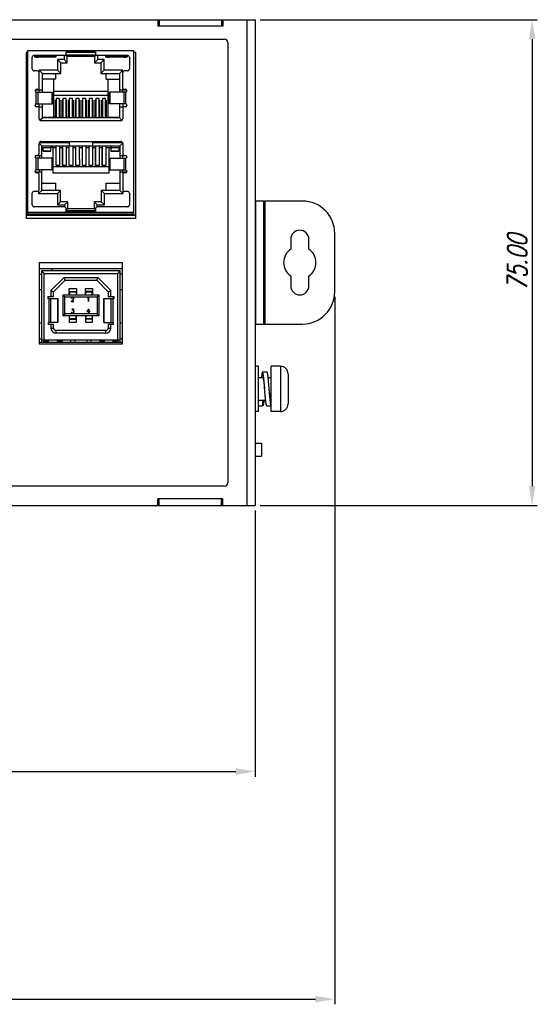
# Model space of a CAD drawing. Extents: x 879 to 1770, y -20 to 610.
# Tile 12 of 26: x 1292 to 1372, y 134 to 286. Entities that reach past the tile are written whole.
import ezdxf

# ---------------------------------------------------------------- set-up
doc = ezdxf.new("R2010")
doc.units = 0
doc.header["$LTSCALE"] = 2
doc.header["$MEASUREMENT"] = 0
doc.header["$PDMODE"] = 3
doc.layers.get('Defpoints').update_dxf_attribs({"linetype": 'CONTINUOUS'})
for name, color, linetype in [('307234656B_GDXF_CONTIN1157', 7, 'CONTINUOUS'), ('307246537C-2DXF_CONTIN1148', 7, 'CONTINUOUS'), ('3347099401_HDXF_CONTIN1159', 7, 'CONTINUOUS'), ('3991137700_CDXF_CONTIN1141', 7, 'CONTINUOUS'), ('3991137800_BDXF_CONTIN1143', 7, 'CONTINUOUS'), ('3991138000_PDXF_CONTIN1142', 7, 'CONTINUOUS'), ('FORM', 7, 'CONTINUOUS'), ('PCB-GIGA_DXF_CONTINUOU1156', 7, 'CONTINUOUS'), ('PCB-M-16P_DXF_CONTINUO1163', 7, 'CONTINUOUS'), ('POWER-PIN-08DXF_CONTIN1151', 7, 'CONTINUOUS'), ('SCREW_M4_DXF_CONTINUOU1155', 7, 'CONTINUOUS'), ('SNAP_DXF_CONTINUOUS_LINE', 7, 'CONTINUOUS')]:
    doc.layers.add(name, color=color, linetype=linetype)
doc.styles.get("Standard").update_dxf_attribs({"font": 'txt.shx', "width": 0.75, "oblique": 15})
doc.dimstyles.get("Standard").update_dxf_attribs({"dimtxt": 0.18, "dimasz": 0.18, "dimexe": 0.18, "dimexo": 0.0625, "dimgap": 0.09, "dimtad": 0, "dimtih": 1, "dimtoh": 1, "dimdec": 4, "dimzin": 0, "dimdsep": 46, "dimtxsty": 'Standard', "dimcen": 0.09, "dimadec": 0, "dimazin": 0, "dimtfac": 1, "dimtdec": 4, "dimtofl": 0, "dimtmove": 0, "dimatfit": 3, "dimfxl": 0, "dimtolj": 1, "dimtzin": 0, "dimarcsym": 0})

# ---------------------------------------------------------------- blocks, each defined once
blk = doc.blocks.new('*D6')
at = {"layer": 'Defpoints', "color": 0}
for p in [(1328.27, 285.91), (1328.27, 210.91), (1371.04, 210.91)]:
    blk.add_point(p, dxfattribs=at)
at = {"layer": 'FORM', "color": 0, "lineweight": -2}
for p, q in [((1329.07, 285.91), (1371.84, 285.91)), ((1371.04, 282.91), (1371.04, 213.91)), ((1329.07, 210.91), (1371.84, 210.91))]:
    blk.add_line(p, q, dxfattribs=at)
at = {"layer": 'FORM', "color": 0}
for points in [[(1370.54, 282.91), (1371.54, 282.91), (1371.04, 285.91)], [(1370.54, 213.91), (1371.54, 213.91), (1371.04, 210.91)]]:
    blk.add_solid(points, dxfattribs=at)
at = {"layer": 'FORM', "color": 0, "insert": (1368.74, 248.41), "char_height": 3, "attachment_point": 5, "rotation": 90}
blk.add_mtext('\\A1;75.00', dxfattribs=at)
blk = doc.blocks.new('*D7')
at = {"layer": 'Defpoints', "color": 0}
for p in [(1208.77, 222.91), (1328.27, 210.91), (1328.27, 169.83)]:
    blk.add_point(p, dxfattribs=at)
at = {"layer": 'FORM', "color": 0, "lineweight": -2}
for p, q in [((1208.77, 222.11), (1208.77, 169.03)), ((1328.27, 210.11), (1328.27, 169.03)), ((1211.77, 169.83), (1325.27, 169.83))]:
    blk.add_line(p, q, dxfattribs=at)
at = {"layer": 'FORM', "color": 0}
for points in [[(1211.77, 170.33), (1211.77, 169.33), (1208.77, 169.83)], [(1325.27, 170.33), (1325.27, 169.33), (1328.27, 169.83)]]:
    blk.add_solid(points, dxfattribs=at)
at = {"layer": 'FORM', "color": 0, "insert": (1268.52, 172.13), "char_height": 3, "attachment_point": 5}
blk.add_mtext('\\A1;119.50', dxfattribs=at)
blk = doc.blocks.new('*D8')
at = {"layer": 'Defpoints', "color": 0}
for p in [(1340.57, 243.91), (1195.27, 242.11), (1340.57, 134.69)]:
    blk.add_point(p, dxfattribs=at)
at = {"layer": 'FORM', "color": 0, "lineweight": -2}
for p, q in [((1340.57, 243.11), (1340.57, 133.89)), ((1195.27, 241.31), (1195.27, 133.89)), ((1198.27, 134.69), (1337.57, 134.69))]:
    blk.add_line(p, q, dxfattribs=at)
at = {"layer": 'FORM', "color": 0}
for points in [[(1198.27, 135.19), (1198.27, 134.19), (1195.27, 134.69)], [(1337.57, 135.19), (1337.57, 134.19), (1340.57, 134.69)]]:
    blk.add_solid(points, dxfattribs=at)
at = {"layer": 'FORM', "color": 0, "insert": (1267.92, 136.99), "char_height": 3, "attachment_point": 5}
blk.add_mtext('\\A1;145.30', dxfattribs=at)

msp = doc.modelspace()

# ---------------------------------------------------------------- linework, layer by layer
at = {"layer": '307234656B_GDXF_CONTIN1157', "color": 7, "linetype": 'Continuous'}
for p, q in [((1295.003, 246.637), (1295.303, 246.637)), ((1307.443, 247.117), (1295.303, 247.117)), ((1295.303, 247.117), (1295.303, 236.107)), ((1295.703, 246.717), (1307.043, 246.717)), ((1295.703, 236.497), (1295.703, 246.717)), ((1307.043, 246.717), (1307.043, 236.497)), ((1307.443, 236.107), (1307.443, 247.117)), ((1307.743, 246.637), (1307.443, 246.637)), ((1298.767, 246.097), (1296.748, 244.072)), ((1297.148, 243.907), (1298.933, 245.697)), ((1298.767, 246.097), (1303.979, 246.097)), ((1298.933, 245.697), (1298.767, 246.097)), ((1298.933, 245.697), (1303.813, 245.697)), ((1303.813, 245.697), (1303.979, 246.097)), ((1303.813, 245.697), (1305.598, 243.907)), ((1305.998, 244.072), (1303.979, 246.097)), ((1295.003, 244.237), (1295.303, 244.237)), ((1296.748, 244.072), (1297.148, 243.907)), ((1296.748, 244.072), (1296.748, 243.147)), ((1297.148, 243.147), (1297.148, 243.907)), ((1304.173, 243.397), (1298.573, 243.397)), ((1298.573, 243.397), (1298.573, 240.217)), ((1298.573, 243.397), (1298.873, 243.097)), ((1299.573, 244.417), (1300.673, 244.417)), ((1299.573, 243.397), (1299.573, 244.417)), ((1299.623, 243.967), (1300.623, 243.967)), ((1299.623, 243.967), (1299.623, 243.397)), ((1299.623, 243.885), (1300.623, 243.885)), ((1300.623, 243.967), (1300.623, 243.397)), ((1300.673, 244.417), (1300.673, 243.397)), ((1302.073, 244.417), (1303.173, 244.417)), ((1302.073, 243.397), (1302.073, 244.417)), ((1303.123, 243.967), (1302.123, 243.967)), ((1302.123, 243.397), (1302.123, 243.967)), ((1302.123, 243.885), (1303.123, 243.885)), ((1303.123, 243.397), (1303.123, 243.967)), ((1303.173, 244.417), (1303.173, 243.397)), ((1303.873, 243.097), (1304.173, 243.397)), ((1304.173, 240.217), (1304.173, 243.397)), ((1305.598, 243.907), (1305.998, 244.072)), ((1305.598, 243.907), (1305.598, 243.147)), ((1305.998, 243.147), (1305.998, 244.072)), ((1307.443, 244.237), (1307.743, 244.237)), ((1296.257, 243.147), (1297.148, 243.147)), ((1296.257, 243.147), (1296.257, 242.847)), ((1296.257, 242.847), (1297.81, 242.847)), ((1296.373, 242.847), (1296.373, 243.147)), ((1296.41, 242.847), (1296.41, 239.167)), ((1296.75, 239.167), (1296.75, 242.847)), ((1297.804, 242.847), (1297.804, 239.167)), ((1297.81, 239.167), (1297.81, 242.847)), ((1298.873, 243.097), (1303.873, 243.097)), ((1298.873, 240.517), (1298.873, 243.097)), ((1299.881, 242.409), (1300.179, 242.706)), ((1300.298, 242.409), (1299.881, 242.409)), ((1300.189, 242.698), (1299.912, 242.422)), ((1299.912, 242.422), (1300.298, 242.422)), ((1299.919, 242.905), (1299.948, 242.965)), ((1299.919, 242.874), (1299.919, 242.905)), ((1299.932, 242.874), (1299.919, 242.874)), ((1299.96, 242.956), (1299.932, 242.902)), ((1299.932, 242.902), (1299.932, 242.874)), ((1299.948, 242.965), (1299.978, 242.995)), ((1299.987, 242.984), (1299.96, 242.956)), ((1299.978, 242.995), (1300.038, 243.025)), ((1300.042, 243.011), (1299.987, 242.984)), ((1300.038, 243.025), (1300.157, 243.025)), ((1300.153, 243.011), (1300.042, 243.011)), ((1300.208, 242.984), (1300.153, 243.011)), ((1300.157, 243.025), (1300.216, 242.995)), ((1300.179, 242.706), (1300.235, 242.792)), ((1300.247, 242.785), (1300.189, 242.698)), ((1300.235, 242.956), (1300.208, 242.984)), ((1300.216, 242.995), (1300.247, 242.965)), ((1300.263, 242.902), (1300.235, 242.956)), ((1300.235, 242.792), (1300.263, 242.848)), ((1300.247, 242.965), (1300.276, 242.905)), ((1300.276, 242.844), (1300.247, 242.785)), ((1300.263, 242.848), (1300.263, 242.902)), ((1300.276, 242.905), (1300.276, 242.844)), ((1300.298, 242.422), (1300.298, 242.409)), ((1302.409, 242.909), (1302.466, 242.938)), ((1302.416, 242.898), (1302.409, 242.909)), ((1302.474, 242.926), (1302.416, 242.898)), ((1302.466, 242.938), (1302.554, 243.025)), ((1302.55, 243.003), (1302.474, 242.926)), ((1302.55, 242.417), (1302.55, 243.003)), ((1302.563, 242.417), (1302.55, 242.417)), ((1302.554, 243.025), (1302.563, 243.025)), ((1302.563, 243.025), (1302.563, 242.417)), ((1303.873, 243.097), (1303.873, 240.517)), ((1304.936, 242.847), (1306.49, 242.847)), ((1304.936, 239.167), (1304.936, 242.847)), ((1304.942, 239.167), (1304.942, 242.847)), ((1305.598, 243.147), (1306.49, 243.147)), ((1305.997, 242.847), (1305.997, 239.167)), ((1306.336, 239.167), (1306.336, 242.847)), ((1306.373, 243.147), (1306.373, 242.847)), ((1306.49, 242.847), (1306.49, 243.147)), ((1298.573, 240.217), (1298.873, 240.517)), ((1298.573, 240.217), (1304.173, 240.217)), ((1303.873, 240.517), (1298.873, 240.517)), ((1299.573, 240.217), (1299.573, 239.197)), ((1299.623, 239.647), (1299.623, 240.217)), ((1299.891, 240.732), (1299.902, 240.738)), ((1299.919, 240.674), (1299.891, 240.732)), ((1299.902, 240.738), (1299.931, 240.682)), ((1299.951, 240.643), (1299.919, 240.674)), ((1299.931, 240.682), (1299.957, 240.655)), ((1300.039, 240.614), (1299.951, 240.643)), ((1299.954, 241.23), (1300.283, 241.23)), ((1299.954, 241.217), (1299.954, 241.23)), ((1300.256, 241.217), (1299.954, 241.217)), ((1299.957, 240.655), (1300.041, 240.627)), ((1300.127, 240.614), (1300.039, 240.614)), ((1300.041, 240.627), (1300.125, 240.627)), ((1300.084, 240.987), (1300.256, 241.217)), ((1300.182, 240.987), (1300.084, 240.987)), ((1300.283, 241.23), (1300.11, 241)), ((1300.11, 241), (1300.185, 241)), ((1300.125, 240.627), (1300.209, 240.655)), ((1300.215, 240.643), (1300.127, 240.614)), ((1300.237, 240.959), (1300.182, 240.987)), ((1300.185, 241), (1300.245, 240.97)), ((1300.209, 240.655), (1300.264, 240.71)), ((1300.276, 240.703), (1300.215, 240.643)), ((1300.264, 240.933), (1300.237, 240.959)), ((1300.245, 240.97), (1300.276, 240.939)), ((1300.292, 240.849), (1300.264, 240.933)), ((1300.264, 240.71), (1300.292, 240.794)), ((1300.276, 240.939), (1300.305, 240.851)), ((1300.305, 240.792), (1300.276, 240.703)), ((1300.292, 240.794), (1300.292, 240.849)), ((1300.305, 240.851), (1300.305, 240.792)), ((1300.623, 239.647), (1300.623, 240.217)), ((1300.673, 239.197), (1300.673, 240.217)), ((1302.073, 240.217), (1302.073, 239.197)), ((1302.123, 240.217), (1302.123, 239.647)), ((1302.611, 241.23), (1302.314, 240.816)), ((1302.607, 240.816), (1302.314, 240.816)), ((1302.34, 240.829), (1302.607, 241.202)), ((1302.607, 240.829), (1302.34, 240.829)), ((1302.607, 241.202), (1302.607, 240.829)), ((1302.607, 240.622), (1302.607, 240.816)), ((1302.621, 240.622), (1302.607, 240.622)), ((1302.611, 241.23), (1302.621, 241.23)), ((1302.621, 241.23), (1302.621, 240.829)), ((1302.621, 240.829), (1302.758, 240.829)), ((1302.758, 240.816), (1302.621, 240.816)), ((1302.621, 240.816), (1302.621, 240.622)), ((1302.758, 240.829), (1302.758, 240.816)), ((1303.123, 240.217), (1303.123, 239.647)), ((1303.173, 239.197), (1303.173, 240.217)), ((1303.873, 240.517), (1304.173, 240.217)), ((1295.303, 239.037), (1295.003, 239.037)), ((1297.81, 239.167), (1296.373, 239.167)), ((1296.373, 238.867), (1296.373, 239.167)), ((1297.148, 238.867), (1296.373, 238.867)), ((1296.748, 238.867), (1296.748, 238.297)), ((1297.148, 238.297), (1297.148, 238.867)), ((1299.573, 239.197), (1300.673, 239.197)), ((1300.623, 239.729), (1299.623, 239.729)), ((1299.623, 239.647), (1300.623, 239.647)), ((1302.073, 239.197), (1303.173, 239.197)), ((1303.123, 239.729), (1302.123, 239.729)), ((1303.123, 239.647), (1302.123, 239.647)), ((1304.936, 239.167), (1306.373, 239.167)), ((1306.373, 238.867), (1305.598, 238.867)), ((1305.598, 238.867), (1305.598, 238.297)), ((1305.998, 238.297), (1305.998, 238.867)), ((1306.373, 239.167), (1306.373, 238.867)), ((1307.743, 239.037), (1307.443, 239.037)), ((1296.748, 238.297), (1297.148, 238.297)), ((1305.218, 237.917), (1297.528, 237.917)), ((1297.528, 237.917), (1297.528, 237.517)), ((1305.218, 237.517), (1297.528, 237.517)), ((1305.218, 237.517), (1305.218, 237.917)), ((1305.598, 238.297), (1305.998, 238.297)), ((1295.003, 236.637), (1295.303, 236.637)), ((1295.303, 236.497), (1307.443, 236.497)), ((1295.603, 236.497), (1295.603, 236.107)), ((1295.683, 236.207), (1295.683, 236.497)), ((1296.383, 236.207), (1295.683, 236.207)), ((1295.783, 236.107), (1296.283, 236.107)), ((1296.383, 236.207), (1296.383, 236.497)), ((1297.773, 236.207), (1297.773, 236.497)), ((1298.473, 236.207), (1297.773, 236.207)), ((1298.473, 236.497), (1298.473, 236.207)), ((1299.823, 236.107), (1299.823, 236.497)), ((1300.423, 236.497), (1300.423, 236.107)), ((1302.323, 236.107), (1302.323, 236.497)), ((1302.923, 236.497), (1302.923, 236.107)), ((1304.273, 236.207), (1304.273, 236.497)), ((1304.973, 236.207), (1304.273, 236.207)), ((1304.973, 236.497), (1304.973, 236.207)), ((1306.363, 236.207), (1306.363, 236.497)), ((1307.063, 236.207), (1306.363, 236.207)), ((1306.463, 236.107), (1306.963, 236.107)), ((1307.063, 236.207), (1307.063, 236.497)), ((1307.143, 236.107), (1307.143, 236.497)), ((1307.743, 236.637), (1307.443, 236.637))]:
    msp.add_line(p, q, dxfattribs=at)
for centre, radius, start, end in [((1297.528, 238.297), 0.78, 180, 270), ((1297.528, 238.297), 0.38, 180, 270), ((1305.218, 238.297), 0.78, 270, 0), ((1305.218, 238.297), 0.38, 270, 0), ((1295.783, 236.207), 0.1, 180, 270), ((1296.283, 236.207), 0.1, 270, 0), ((1297.873, 236.207), 0.1, 180, 270), ((1298.373, 236.207), 0.1, 270, 0), ((1304.373, 236.207), 0.1, 180, 270), ((1304.873, 236.207), 0.1, 270, 0), ((1306.463, 236.207), 0.1, 180, 270), ((1306.963, 236.207), 0.1, 270, 0)]:
    msp.add_arc(centre, radius, start, end, dxfattribs=at)
for points, start_tangent, end_tangent in [([(1295.703, 246.717), (1295.589, 246.831), (1295.489, 246.931), (1295.407, 247.013), (1295.348, 247.072), (1295.314, 247.106), (1295.303, 247.117)], (-0.7071068, 0.7071068), (-0.7059225, 0.7082891)), ([(1307.043, 246.717), (1307.158, 246.831), (1307.257, 246.931), (1307.34, 247.013), (1307.399, 247.072), (1307.433, 247.106), (1307.443, 247.117)], (0.7071068, 0.7071068), (0.7082889, 0.7059226))]:
    msp.add_spline(points, degree=3, dxfattribs=dict(at, start_tangent=start_tangent, end_tangent=end_tangent))
at = {"layer": '307246537C-2DXF_CONTIN1148', "color": 7, "linetype": 'Continuous'}
for p, q in [((1293.198, 255.707), (1293.198, 281.157)), ((1293.198, 281.157), (1309.548, 281.157)), ((1293.873, 278.307), (1293.873, 280.107)), ((1294.173, 280.407), (1298.823, 280.407)), ((1294.248, 280.117), (1294.248, 280.257)), ((1294.248, 280.257), (1297.498, 280.257)), ((1297.498, 280.117), (1294.248, 280.117)), ((1294.453, 280.257), (1294.453, 280.132)), ((1294.453, 280.132), (1294.753, 280.132)), ((1294.753, 280.132), (1294.753, 280.257)), ((1295.373, 280.117), (1295.373, 280.257)), ((1296.373, 280.257), (1296.373, 280.117)), ((1296.993, 280.132), (1296.993, 280.257)), ((1297.293, 280.132), (1296.993, 280.132)), ((1297.293, 280.257), (1297.293, 280.132)), ((1297.498, 280.257), (1297.498, 280.117)), ((1297.773, 279.757), (1297.773, 278.107)), ((1298.773, 279.757), (1297.773, 279.757)), ((1297.773, 279.757), (1298.273, 279.257)), ((1298.773, 280.407), (1298.773, 279.757)), ((1298.773, 279.757), (1299.273, 279.257)), ((1298.877, 280.415), (1299.273, 280.257)), ((1298.989, 280.457), (1303.758, 280.457)), ((1303.623, 280.957), (1299.123, 280.957)), ((1299.123, 280.707), (1299.123, 280.957)), ((1303.623, 280.857), (1299.123, 280.857)), ((1299.273, 280.257), (1303.473, 280.257)), ((1299.273, 279.257), (1299.273, 280.257)), ((1303.473, 280.257), (1303.87, 280.415)), ((1303.473, 280.257), (1303.473, 279.257)), ((1303.473, 279.257), (1303.973, 279.757)), ((1303.623, 280.957), (1303.623, 280.707)), ((1303.923, 280.407), (1308.573, 280.407)), ((1303.973, 279.757), (1303.973, 280.407)), ((1304.973, 279.757), (1303.973, 279.757)), ((1304.473, 279.257), (1304.973, 279.757)), ((1304.973, 278.107), (1304.973, 279.757)), ((1305.248, 280.257), (1308.498, 280.257)), ((1305.248, 280.117), (1305.248, 280.257)), ((1308.498, 280.117), (1305.248, 280.117)), ((1305.453, 280.257), (1305.453, 280.132)), ((1305.453, 280.132), (1305.753, 280.132)), ((1305.753, 280.257), (1305.753, 280.132)), ((1306.373, 280.257), (1306.373, 280.117)), ((1307.373, 280.117), (1307.373, 280.257)), ((1307.993, 280.257), (1307.993, 280.132)), ((1307.993, 280.132), (1308.293, 280.132)), ((1308.293, 280.132), (1308.293, 280.257)), ((1308.498, 280.257), (1308.498, 280.117)), ((1308.873, 280.107), (1308.873, 278.307)), ((1309.548, 255.707), (1309.548, 281.157)), ((1298.273, 277.607), (1298.273, 279.257)), ((1298.273, 279.257), (1299.273, 279.257)), ((1303.473, 279.257), (1304.473, 279.257)), ((1304.473, 279.257), (1304.473, 277.607)), ((1294.623, 278.007), (1294.173, 278.007)), ((1294.923, 274.707), (1294.923, 278.107)), ((1297.773, 278.107), (1294.923, 278.107)), ((1294.923, 278.107), (1295.423, 277.607)), ((1295.423, 274.707), (1295.423, 277.607)), ((1295.423, 277.607), (1298.273, 277.607)), ((1297.473, 276.707), (1295.423, 276.707)), ((1297.143, 276.707), (1297.143, 270.857)), ((1297.473, 277.607), (1297.473, 276.707)), ((1297.773, 278.107), (1298.273, 277.607)), ((1304.973, 278.107), (1304.473, 277.607)), ((1304.473, 277.607), (1307.323, 277.607)), ((1307.823, 278.107), (1304.973, 278.107)), ((1305.273, 276.707), (1305.273, 277.607)), ((1305.273, 276.707), (1307.323, 276.707)), ((1305.603, 270.857), (1305.603, 276.707)), ((1307.823, 278.107), (1307.323, 277.607)), ((1307.323, 277.607), (1307.323, 274.707)), ((1307.823, 274.707), (1307.823, 278.107)), ((1308.573, 278.007), (1308.123, 278.007)), ((1294.491, 275.157), (1294.923, 275.157)), ((1307.823, 275.157), (1308.256, 275.157)), ((1294.291, 274.907), (1294.291, 274.957)), ((1294.331, 275.077), (1295.423, 275.077)), ((1294.47, 272.906), (1294.47, 274.708)), ((1294.491, 274.707), (1296.971, 274.707)), ((1294.719, 274.707), (1294.719, 272.907)), ((1296.92, 272.907), (1296.92, 274.707)), ((1296.971, 274.707), (1296.971, 272.907)), ((1305.603, 274.807), (1297.143, 274.807)), ((1305.603, 274.207), (1297.143, 274.207)), ((1298.056, 273.72), (1297.543, 273.72)), ((1297.543, 273.72), (1297.543, 270.757)), ((1298.056, 270.757), (1298.056, 273.72)), ((1299.076, 273.72), (1298.563, 273.72)), ((1298.563, 273.72), (1298.563, 270.757)), ((1299.076, 270.757), (1299.076, 273.72)), ((1300.096, 273.72), (1299.583, 273.72)), ((1299.583, 273.72), (1299.583, 270.757)), ((1300.096, 270.757), (1300.096, 273.72)), ((1301.116, 273.72), (1300.603, 273.72)), ((1300.603, 273.72), (1300.603, 270.757)), ((1301.116, 270.757), (1301.116, 273.72)), ((1302.136, 273.72), (1301.623, 273.72)), ((1301.623, 273.72), (1301.623, 270.757)), ((1302.136, 270.757), (1302.136, 273.72)), ((1303.156, 273.72), (1302.643, 273.72)), ((1302.643, 273.72), (1302.643, 270.757)), ((1303.156, 270.757), (1303.156, 273.72)), ((1304.176, 273.72), (1303.663, 273.72)), ((1303.663, 273.72), (1303.663, 270.757)), ((1304.176, 270.757), (1304.176, 273.72)), ((1305.196, 273.72), (1304.683, 273.72)), ((1304.683, 273.72), (1304.683, 270.757)), ((1305.196, 270.757), (1305.196, 273.72)), ((1308.256, 274.707), (1305.776, 274.707)), ((1305.776, 272.907), (1305.776, 274.707)), ((1305.827, 274.707), (1305.827, 272.907)), ((1307.323, 275.077), (1308.416, 275.077)), ((1308.028, 272.907), (1308.028, 274.707)), ((1308.277, 274.708), (1308.277, 272.906)), ((1308.456, 274.957), (1308.456, 274.907)), ((1294.291, 272.657), (1294.291, 272.707)), ((1294.491, 272.907), (1296.971, 272.907)), ((1294.923, 272.457), (1294.491, 272.457)), ((1294.923, 270.607), (1294.923, 272.907)), ((1295.423, 272.377), (1294.923, 272.377)), ((1295.423, 270.757), (1295.423, 272.907)), ((1297.473, 273.507), (1297.543, 273.507)), ((1297.473, 270.857), (1297.473, 273.507)), ((1298.056, 273.507), (1298.133, 273.507)), ((1298.133, 273.507), (1298.133, 270.857)), ((1298.493, 273.507), (1298.563, 273.507)), ((1298.493, 270.857), (1298.493, 273.507)), ((1299.076, 273.507), (1299.153, 273.507)), ((1299.153, 273.507), (1299.153, 270.857)), ((1299.513, 273.507), (1299.583, 273.507)), ((1299.513, 270.857), (1299.513, 273.507)), ((1300.096, 273.507), (1300.173, 273.507)), ((1300.173, 273.507), (1300.173, 270.857)), ((1300.533, 273.507), (1300.603, 273.507)), ((1300.533, 270.857), (1300.533, 273.507)), ((1301.116, 273.507), (1301.193, 273.507)), ((1301.193, 273.507), (1301.193, 270.857)), ((1301.553, 273.507), (1301.623, 273.507)), ((1301.553, 270.857), (1301.553, 273.507)), ((1302.136, 273.507), (1302.213, 273.507)), ((1302.213, 273.507), (1302.213, 270.857)), ((1302.573, 273.507), (1302.643, 273.507)), ((1302.573, 270.857), (1302.573, 273.507)), ((1303.156, 273.507), (1303.233, 273.507)), ((1303.233, 273.507), (1303.233, 270.857)), ((1303.593, 273.507), (1303.663, 273.507)), ((1303.593, 270.857), (1303.593, 273.507)), ((1304.176, 273.507), (1304.253, 273.507)), ((1304.253, 273.507), (1304.253, 270.857)), ((1304.613, 273.507), (1304.683, 273.507)), ((1304.613, 270.857), (1304.613, 273.507)), ((1305.196, 273.507), (1305.273, 273.507)), ((1305.273, 273.507), (1305.273, 270.857)), ((1308.256, 272.907), (1305.776, 272.907)), ((1307.323, 272.907), (1307.323, 270.757)), ((1307.823, 272.377), (1307.323, 272.377)), ((1307.823, 272.907), (1307.823, 270.607)), ((1308.256, 272.457), (1307.823, 272.457)), ((1308.456, 272.707), (1308.456, 272.657)), ((1295.039, 270.373), (1295.423, 270.757)), ((1295.423, 270.857), (1297.473, 270.857)), ((1307.323, 270.757), (1295.423, 270.757)), ((1296.623, 270.757), (1296.623, 270.857)), ((1297.543, 272.102), (1297.473, 272.102)), ((1298.133, 272.102), (1298.056, 272.102)), ((1298.133, 270.857), (1298.493, 270.857)), ((1298.563, 272.102), (1298.493, 272.102)), ((1299.153, 272.102), (1299.076, 272.102)), ((1299.153, 270.857), (1299.513, 270.857)), ((1299.583, 272.102), (1299.513, 272.102)), ((1300.173, 272.102), (1300.096, 272.102)), ((1300.173, 270.857), (1300.533, 270.857)), ((1300.603, 272.102), (1300.533, 272.102)), ((1301.193, 272.102), (1301.116, 272.102)), ((1301.193, 270.857), (1301.553, 270.857)), ((1301.623, 272.102), (1301.553, 272.102)), ((1302.213, 272.102), (1302.136, 272.102)), ((1302.213, 270.857), (1302.573, 270.857)), ((1302.643, 272.102), (1302.573, 272.102)), ((1303.233, 272.102), (1303.156, 272.102)), ((1303.233, 270.857), (1303.593, 270.857)), ((1303.663, 272.102), (1303.593, 272.102)), ((1304.253, 272.102), (1304.176, 272.102)), ((1304.253, 270.857), (1304.613, 270.857)), ((1304.683, 272.102), (1304.613, 272.102)), ((1305.273, 272.102), (1305.196, 272.102)), ((1305.273, 270.857), (1307.323, 270.857)), ((1306.123, 270.857), (1306.123, 270.757)), ((1307.323, 270.757), (1307.708, 270.373)), ((1307.523, 270.307), (1295.223, 270.307)), ((1294.923, 265.257), (1294.923, 266.807)), ((1294.924, 266.831), (1295.348, 266.407)), ((1299.598, 266.907), (1294.941, 266.907)), ((1295.223, 267.107), (1307.523, 267.107)), ((1295.348, 266.407), (1307.398, 266.407)), ((1295.348, 264.507), (1295.348, 266.407)), ((1295.348, 266.16), (1296.744, 266.159)), ((1295.524, 265.61), (1295.524, 266.16)), ((1296.744, 265.609), (1296.744, 266.407)), ((1297.068, 266.159), (1296.744, 266.159)), ((1297.068, 266.157), (1297.533, 266.157)), ((1297.068, 262.207), (1297.068, 266.157)), ((1297.533, 263.407), (1297.533, 266.157)), ((1297.544, 263.448), (1297.544, 266.407)), ((1298.071, 266.407), (1298.07, 264.317)), ((1298.073, 266.157), (1298.553, 266.157)), ((1298.553, 263.407), (1298.553, 266.157)), ((1298.564, 263.448), (1298.564, 266.407)), ((1299.091, 266.407), (1299.09, 264.317)), ((1299.093, 266.157), (1299.573, 266.157)), ((1299.573, 263.407), (1299.573, 266.157)), ((1299.584, 263.448), (1299.584, 266.407)), ((1299.598, 266.407), (1299.598, 267.107)), ((1300.111, 266.407), (1300.11, 264.317)), ((1300.113, 266.157), (1300.593, 266.157)), ((1300.593, 263.407), (1300.593, 266.157)), ((1300.604, 263.448), (1300.604, 266.407)), ((1301.131, 266.407), (1301.13, 264.317)), ((1301.133, 266.157), (1301.613, 266.157)), ((1301.613, 263.407), (1301.613, 266.157)), ((1301.624, 263.447), (1301.624, 266.407)), ((1302.151, 266.407), (1302.15, 264.317)), ((1302.153, 266.157), (1302.633, 266.157)), ((1302.633, 263.407), (1302.633, 266.157)), ((1302.644, 263.447), (1302.644, 266.407)), ((1303.148, 267.107), (1303.148, 266.407)), ((1307.806, 266.907), (1303.148, 266.907)), ((1303.171, 266.407), (1303.17, 264.316)), ((1303.173, 266.157), (1303.653, 266.157)), ((1303.653, 263.407), (1303.653, 266.157)), ((1303.664, 263.447), (1303.664, 266.407)), ((1304.191, 266.407), (1304.19, 264.316)), ((1304.193, 266.157), (1304.673, 266.157)), ((1304.673, 263.407), (1304.673, 266.157)), ((1304.684, 263.447), (1304.684, 266.407)), ((1305.211, 266.407), (1305.21, 264.316)), ((1305.213, 266.157), (1305.678, 266.157)), ((1305.678, 266.158), (1307.398, 266.157)), ((1305.678, 266.157), (1305.678, 262.207)), ((1306.004, 266.407), (1306.004, 265.608)), ((1307.224, 266.095), (1307.398, 266.095)), ((1307.224, 266.095), (1307.224, 265.607)), ((1307.398, 266.407), (1307.823, 266.831)), ((1307.398, 266.407), (1307.398, 264.507)), ((1307.823, 266.807), (1307.823, 265.257)), ((1294.291, 264.707), (1294.291, 264.757)), ((1294.491, 264.957), (1295.348, 264.957)), ((1294.848, 265.059), (1294.848, 264.957)), ((1294.973, 264.507), (1294.973, 264.957)), ((1295.524, 265.631), (1296.744, 265.63)), ((1296.744, 265.609), (1295.524, 265.61)), ((1306.004, 265.629), (1307.224, 265.628)), ((1307.224, 265.607), (1306.004, 265.608)), ((1307.398, 264.957), (1308.256, 264.957)), ((1307.783, 264.957), (1307.783, 264.507)), ((1307.898, 264.957), (1307.898, 265.059)), ((1308.456, 264.757), (1308.456, 264.707)), ((1296.971, 264.507), (1294.491, 264.507)), ((1294.491, 262.707), (1294.491, 264.507)), ((1294.719, 264.507), (1294.719, 262.707)), ((1296.92, 262.707), (1296.92, 264.507)), ((1296.971, 264.507), (1296.971, 262.707)), ((1305.678, 263.207), (1297.068, 263.207)), ((1298.073, 263.407), (1297.533, 263.407)), ((1297.544, 263.448), (1298.073, 263.448)), ((1298.073, 264.317), (1298.073, 263.407)), ((1299.093, 263.407), (1298.553, 263.407)), ((1298.564, 263.448), (1299.093, 263.448)), ((1299.093, 264.317), (1299.093, 263.407)), ((1300.113, 263.407), (1299.573, 263.407)), ((1299.584, 263.448), (1300.113, 263.448)), ((1300.113, 264.317), (1300.113, 263.407)), ((1301.133, 263.407), (1300.593, 263.407)), ((1300.604, 263.448), (1301.133, 263.447)), ((1301.133, 264.317), (1301.133, 263.407)), ((1302.153, 263.407), (1301.613, 263.407)), ((1301.624, 263.447), (1302.153, 263.447)), ((1302.153, 264.317), (1302.153, 263.407)), ((1303.173, 263.407), (1302.633, 263.407)), ((1302.644, 263.447), (1303.173, 263.447)), ((1303.173, 264.316), (1303.173, 263.407)), ((1304.193, 263.407), (1303.653, 263.407)), ((1303.664, 263.447), (1304.193, 263.447)), ((1304.193, 264.316), (1304.193, 263.407)), ((1305.213, 263.407), (1304.673, 263.407)), ((1304.684, 263.447), (1305.213, 263.447)), ((1305.211, 264.316), (1305.213, 263.407)), ((1305.776, 264.507), (1308.256, 264.507)), ((1305.776, 262.707), (1305.776, 264.507)), ((1305.827, 264.507), (1305.827, 262.707)), ((1308.028, 262.707), (1308.028, 264.507)), ((1308.256, 264.507), (1308.256, 262.707)), ((1294.291, 262.457), (1294.291, 262.507)), ((1295.348, 262.357), (1294.318, 262.357)), ((1296.971, 262.707), (1294.491, 262.707)), ((1294.623, 262.257), (1294.491, 262.257)), ((1294.848, 262.357), (1294.848, 262.155)), ((1294.923, 259.707), (1294.923, 261.957)), ((1294.973, 262.357), (1294.973, 262.707)), ((1295.348, 259.557), (1295.348, 262.707)), ((1305.678, 262.207), (1297.068, 262.207)), ((1305.776, 262.707), (1308.256, 262.707)), ((1307.398, 262.707), (1307.398, 259.557)), ((1308.429, 262.357), (1307.398, 262.357)), ((1307.783, 262.707), (1307.783, 262.357)), ((1307.823, 261.957), (1307.823, 259.707)), ((1307.898, 262.155), (1307.898, 262.357)), ((1308.256, 262.257), (1308.123, 262.257)), ((1308.456, 262.507), (1308.456, 262.457)), ((1295.348, 260.657), (1297.448, 260.657)), ((1297.448, 260.657), (1297.448, 259.557)), ((1305.298, 260.657), (1307.398, 260.657)), ((1305.298, 259.557), (1305.298, 260.657)), ((1293.873, 257.307), (1293.873, 259.107)), ((1294.173, 259.407), (1294.623, 259.407)), ((1295.348, 259.557), (1294.848, 259.057)), ((1294.848, 259.509), (1294.848, 259.057)), ((1294.848, 259.057), (1297.748, 259.057)), ((1298.248, 259.557), (1295.348, 259.557)), ((1298.248, 259.557), (1297.748, 259.057)), ((1297.748, 259.057), (1297.748, 257.307)), ((1298.248, 257.807), (1298.248, 259.557)), ((1307.398, 259.557), (1304.498, 259.557)), ((1304.498, 259.557), (1304.998, 259.057)), ((1304.498, 259.557), (1304.498, 257.807)), ((1304.998, 259.057), (1307.898, 259.057)), ((1304.998, 257.307), (1304.998, 259.057)), ((1307.398, 259.557), (1307.898, 259.057)), ((1307.898, 259.057), (1307.898, 259.509)), ((1308.123, 259.407), (1308.573, 259.407)), ((1308.873, 259.107), (1308.873, 257.307)), ((1298.823, 257.007), (1294.173, 257.007)), ((1298.248, 257.807), (1297.748, 257.307)), ((1297.748, 257.307), (1298.848, 257.307)), ((1299.348, 257.807), (1298.248, 257.807)), ((1298.848, 257.307), (1299.348, 257.807)), ((1298.848, 257.307), (1298.848, 257.006)), ((1299.348, 256.707), (1299.348, 257.807)), ((1304.498, 257.807), (1303.398, 257.807)), ((1303.398, 257.807), (1303.898, 257.307)), ((1303.398, 257.807), (1303.398, 256.707)), ((1303.898, 257.307), (1304.998, 257.307)), ((1303.898, 257.006), (1303.898, 257.307)), ((1308.573, 257.007), (1303.923, 257.007)), ((1304.998, 257.307), (1304.498, 257.807)), ((1293.198, 256.207), (1309.548, 256.207)), ((1309.548, 255.907), (1293.198, 255.907)), ((1293.498, 255.707), (1293.498, 255.907)), ((1293.653, 255.707), (1293.653, 255.907)), ((1296.393, 255.907), (1296.393, 255.707)), ((1296.393, 255.76), (1296.898, 255.759)), ((1296.717, 255.759), (1296.717, 255.707)), ((1296.752, 255.907), (1296.752, 255.759)), ((1296.898, 255.707), (1296.898, 255.907)), ((1297.378, 255.907), (1297.378, 255.707)), ((1298.129, 255.759), (1297.378, 255.759)), ((1297.822, 255.759), (1297.822, 255.907)), ((1297.987, 255.759), (1297.987, 255.707)), ((1298.101, 255.759), (1298.101, 255.907)), ((1298.129, 255.907), (1298.129, 255.759)), ((1298.407, 255.907), (1298.407, 255.707)), ((1299.123, 256.595), (1299.348, 256.707)), ((1299.123, 256.307), (1299.123, 256.707)), ((1299.123, 256.457), (1303.623, 256.457)), ((1303.623, 256.307), (1299.123, 256.307)), ((1299.257, 255.907), (1299.257, 255.707)), ((1303.398, 256.707), (1299.348, 256.707)), ((1299.677, 255.707), (1299.677, 255.907)), ((1300.527, 255.907), (1300.527, 255.707)), ((1300.947, 255.907), (1300.947, 255.707)), ((1301.797, 255.907), (1301.797, 255.707)), ((1302.217, 255.707), (1302.217, 255.907)), ((1303.067, 255.907), (1303.067, 255.707)), ((1303.623, 256.595), (1303.398, 256.707)), ((1303.487, 255.907), (1303.487, 255.707)), ((1303.623, 256.707), (1303.623, 256.307)), ((1304.337, 255.907), (1304.337, 255.707)), ((1304.605, 255.907), (1304.605, 255.758)), ((1305.368, 255.758), (1304.605, 255.758)), ((1304.637, 255.907), (1304.637, 255.758)), ((1304.757, 255.707), (1304.757, 255.758)), ((1304.922, 255.758), (1304.922, 255.907)), ((1305.368, 255.707), (1305.368, 255.907)), ((1305.848, 255.907), (1305.848, 255.707)), ((1305.848, 255.758), (1306.353, 255.758)), ((1305.992, 255.758), (1305.992, 255.907)), ((1306.027, 255.707), (1306.027, 255.758)), ((1306.353, 255.707), (1306.353, 255.907)), ((1309.093, 255.907), (1309.093, 255.707)), ((1309.248, 255.707), (1309.248, 255.907))]:
    msp.add_line(p, q, dxfattribs=at)
for centre, radius, start, end in [((1294.173, 280.107), 0.3, 90, 180), ((1298.823, 280.707), 0.3, 270, 0), ((1303.923, 280.707), 0.3, 180, 270), ((1308.573, 280.107), 0.3, 0, 90), ((1294.173, 278.307), 0.3, 180, 270), ((1308.573, 278.307), 0.3, 270, 0), ((1294.623, 277.707), 0.3, 0, 90), ((1308.123, 277.707), 0.3, 90, 180), ((1294.491, 274.957), 0.2, 90, 180), ((1308.256, 274.957), 0.2, 0, 90), ((1294.491, 274.907), 0.2, 180, 270), ((1308.256, 274.907), 0.2, 270, 0), ((1294.491, 272.707), 0.2, 90, 180), ((1294.491, 272.657), 0.2, 180, 270), ((1308.256, 272.707), 0.2, 0, 90), ((1308.256, 272.657), 0.2, 270, 0), ((1295.223, 270.607), 0.3, 180, 270), ((1307.523, 270.607), 0.3, 270, 0), ((1295.223, 266.807), 0.3, 90, 180), ((1307.523, 266.807), 0.3, 0, 90), ((1294.491, 264.757), 0.2, 90, 180), ((1294.491, 264.707), 0.2, 180, 270.01459), ((1294.623, 265.257), 0.3, 270, 0), ((1308.123, 265.257), 0.3, 180, 270), ((1308.256, 264.757), 0.2, 0, 90), ((1308.256, 264.707), 0.2, 269.98541, 0), ((1294.491, 262.507), 0.2, 89.98541, 180), ((1294.491, 262.457), 0.2, 180, 270), ((1294.623, 261.957), 0.3, 0, 90), ((1308.123, 261.957), 0.3, 90, 180), ((1308.256, 262.507), 0.2, 0, 90.01459), ((1308.256, 262.457), 0.2, 270, 0), ((1294.173, 259.107), 0.3, 90, 180), ((1294.623, 259.707), 0.3, 270, 0), ((1308.123, 259.707), 0.3, 180, 270), ((1308.573, 259.107), 0.3, 0, 90), ((1294.173, 257.307), 0.3, 180, 270), ((1298.823, 256.707), 0.3, 0, 90), ((1303.923, 256.707), 0.3, 90, 180), ((1308.573, 257.307), 0.3, 270, 0)]:
    msp.add_arc(centre, radius, start, end, dxfattribs=at)
at = {"layer": '3347099401_HDXF_CONTIN1159', "color": 7, "linetype": 'Continuous'}
msp.add_line((1296.961, 247.117), (1296.961, 247.417), dxfattribs=at)
at = {"layer": '3991137700_CDXF_CONTIN1141', "color": 3, "linetype": 'Continuous'}
msp.add_line((1313.268, 285.907), (1323.268, 285.907), dxfattribs=at)
at = {"layer": '3991137700_CDXF_CONTIN1141', "color": 7, "linetype": 'Continuous'}
for p, q in [((1313.468, 285.907), (1313.468, 284.907)), ((1323.068, 285.907), (1323.068, 284.907))]:
    msp.add_line(p, q, dxfattribs=at)
at = {"layer": '3991137800_BDXF_CONTIN1143', "color": 7, "linetype": 'Continuous'}
for p, q in [((1313.468, 210.907), (1313.468, 211.907)), ((1323.068, 210.907), (1323.068, 211.907)), ((1313.268, 210.907), (1323.268, 210.907))]:
    msp.add_line(p, q, dxfattribs=at)
at = {"layer": '3991138000_PDXF_CONTIN1142', "color": 7, "linetype": 'Continuous'}
for p, q in [((1274.268, 285.907), (1313.268, 285.907)), ((1313.268, 285.907), (1313.268, 284.907)), ((1323.268, 285.907), (1328.268, 285.907)), ((1323.268, 285.907), (1323.268, 284.907)), ((1327.068, 210.907), (1327.068, 285.907)), ((1328.268, 285.907), (1328.268, 210.907)), ((1323.268, 284.907), (1313.268, 284.907)), ((1214.968, 282.907), (1323.568, 282.907)), ((1324.068, 282.407), (1324.068, 214.407)), ((1292.898, 280.857), (1292.898, 255.207)), ((1293.198, 280.857), (1292.898, 280.857)), ((1309.848, 280.857), (1309.548, 280.857)), ((1309.848, 255.207), (1309.848, 280.857)), ((1309.848, 255.207), (1292.898, 255.207)), ((1295.003, 248.417), (1307.743, 248.417)), ((1295.003, 235.807), (1295.003, 248.417)), ((1307.743, 248.417), (1307.743, 235.807)), ((1307.743, 247.417), (1295.003, 247.417)), ((1307.743, 235.807), (1295.003, 235.807)), ((1323.568, 213.907), (1214.968, 213.907)), ((1323.268, 211.907), (1313.268, 211.907)), ((1313.268, 210.907), (1313.268, 211.907)), ((1323.268, 210.907), (1323.268, 211.907)), ((1274.268, 210.907), (1313.268, 210.907)), ((1323.268, 210.907), (1328.268, 210.907))]:
    msp.add_line(p, q, dxfattribs=at)
for centre, start, end in [((1323.568, 282.407), 0, 90), ((1323.568, 214.407), 270, 0)]:
    msp.add_arc(centre, 0.5, start, end, dxfattribs=at)
at = {"layer": 'PCB-GIGA_DXF_CONTINUOU1156', "color": 7, "linetype": 'Continuous'}
for p, q in [((1295.003, 236.107), (1295.783, 236.107)), ((1296.283, 236.107), (1306.463, 236.107)), ((1306.963, 236.107), (1307.743, 236.107))]:
    msp.add_line(p, q, dxfattribs=at)
at = {"layer": 'PCB-M-16P_DXF_CONTINUO1163', "color": 7, "linetype": 'Continuous'}
msp.add_line((1292.898, 255.707), (1309.848, 255.707), dxfattribs=at)
at = {"layer": 'POWER-PIN-08DXF_CONTIN1151', "color": 7, "linetype": 'Continuous'}
for p, q in [((1328.268, 220.507), (1329.268, 220.507)), ((1329.268, 220.507), (1329.268, 218.507)), ((1328.268, 218.507), (1329.268, 218.507))]:
    msp.add_line(p, q, dxfattribs=at)
at = {"layer": 'SCREW_M4_DXF_CONTINUOU1155', "color": 7, "linetype": 'Continuous'}
for p, q in [((1328.768, 232.407), (1328.268, 232.407)), ((1328.768, 225.407), (1328.768, 232.407)), ((1330.118, 231.507), (1329.418, 231.507)), ((1332.168, 232.407), (1330.768, 232.407)), ((1330.768, 225.407), (1330.768, 232.407)), ((1332.168, 232.407), (1332.168, 225.407)), ((1333.368, 231.207), (1333.368, 226.607)), ((1328.768, 230.657), (1329.418, 230.657)), ((1330.29, 230.657), (1330.768, 230.657)), ((1328.768, 227.157), (1329.897, 227.157)), ((1329.468, 226.307), (1329.468, 227.157)), ((1328.768, 225.407), (1328.268, 225.407)), ((1328.768, 226.307), (1329.468, 226.307)), ((1330.068, 226.307), (1330.768, 226.307)), ((1332.168, 225.407), (1330.768, 225.407))]:
    msp.add_line(p, q, dxfattribs=at)
for centre, start, end in [((1332.168, 231.207), 0, 90), ((1332.168, 226.607), 270, 0)]:
    msp.add_arc(centre, 1.2, start, end, dxfattribs=at)
for points, start_tangent, end_tangent in [([(1329.418, 231.507), (1329.386, 231.475), (1329.353, 231.38), (1329.321, 231.224), (1329.288, 231.01), (1329.256, 230.745), (1329.246, 230.657)], (-1, 0), (-0.1072644, -0.9942305)), ([(1329.743, 228.907), (1329.711, 229.314), (1329.678, 229.71), (1329.646, 230.087), (1329.613, 230.435), (1329.581, 230.745), (1329.548, 231.01), (1329.516, 231.224), (1329.483, 231.38), (1329.451, 231.475), (1329.418, 231.507)], (-0.0793218, 0.9968491), (-1, 0)), ([(1330.443, 228.907), (1330.411, 229.314), (1330.378, 229.71), (1330.346, 230.087), (1330.313, 230.435), (1330.281, 230.745), (1330.248, 231.01), (1330.216, 231.224), (1330.183, 231.38), (1330.151, 231.475), (1330.118, 231.507)], (-0.0793218, 0.9968491), (-1, 0)), ([(1329.418, 230.657), (1329.454, 230.631), (1329.49, 230.552), (1329.526, 230.425), (1329.562, 230.251), (1329.598, 230.036), (1329.634, 229.788), (1329.67, 229.514), (1329.706, 229.221), (1329.742, 228.915), (1329.743, 228.907)], (1, 0), (0.117413, -0.9930832)), ([(1330.068, 226.307), (1330.036, 226.339), (1330.003, 226.434), (1329.971, 226.59), (1329.938, 226.804), (1329.906, 227.069), (1329.873, 227.379), (1329.841, 227.727), (1329.808, 228.104), (1329.776, 228.5), (1329.743, 228.907)], (-1, 0), (-0.0793218, 0.9968491)), ([(1330.768, 226.307), (1330.736, 226.339), (1330.703, 226.434), (1330.671, 226.59), (1330.638, 226.804), (1330.606, 227.069), (1330.573, 227.379), (1330.541, 227.727), (1330.508, 228.104), (1330.476, 228.5), (1330.443, 228.907)], (-1, 0), (-0.0793218, 0.9968491)), ([(1330.768, 227.157), (1330.732, 227.184), (1330.696, 227.264), (1330.659, 227.396), (1330.623, 227.571), (1330.587, 227.788), (1330.551, 228.041), (1330.514, 228.319), (1330.479, 228.611), (1330.443, 228.907)], (-1, 0), (-0.117413, 0.9930832)), ([(1329.641, 227.157), (1329.631, 227.069), (1329.598, 226.804), (1329.566, 226.59), (1329.533, 226.434), (1329.501, 226.339), (1329.468, 226.307)], (-0.1071292, -0.9942451), (-1, 0))]:
    msp.add_spline(points, degree=3, dxfattribs=dict(at, start_tangent=start_tangent, end_tangent=end_tangent))
at = {"layer": 'SNAP_DXF_CONTINUOUS_LINE', "color": 7, "linetype": 'Continuous'}
for p, q in [((1335.568, 257.907), (1328.268, 257.907)), ((1328.368, 238.907), (1328.368, 257.907)), ((1329.568, 257.907), (1329.568, 238.907)), ((1329.768, 257.907), (1329.768, 238.907)), ((1340.568, 243.907), (1340.568, 252.907)), ((1333.768, 252.007), (1333.768, 250.478)), ((1336.568, 250.478), (1336.568, 252.007)), ((1333.768, 246.336), (1333.768, 244.807)), ((1336.568, 244.807), (1336.568, 246.336)), ((1328.268, 238.907), (1335.568, 238.907))]:
    msp.add_line(p, q, dxfattribs=at)
for centre, radius, start, end in [((1335.568, 252.907), 5, 0, 90), ((1335.168, 252.007), 1.4, 0, 180), ((1335.168, 248.407), 2.5, 124.0558, 235.9442), ((1335.168, 248.407), 2.5, 304.0558, 55.9442), ((1335.168, 244.807), 1.4, 180, 0), ((1335.568, 243.907), 5, 270, 0)]:
    msp.add_arc(centre, radius, start, end, dxfattribs=at)

# ---------------------------------------------------------------- dimensions: what is measured, and where the dimension line sits
at = {"layer": 'FORM', "color": 2}
dim = msp.add_linear_dim(base=(1371.038, 210.907), p1=(1328.268, 285.907), p2=(1328.268, 210.907), angle=90, dimstyle='Standard', override={"dimtxt": 3, "dimasz": 3, "dimexe": 0.8, "dimexo": 0.8, "dimgap": 0.8, "dimtad": 1, "dimtih": 0, "dimtoh": 0, "dimdec": 2, "dimcen": -0.8, "dimtix": 1, "dimtofl": 1}, dxfattribs=at)
dim.commit()
dim.dimension.update_dxf_attribs({"geometry": '*D6', "text_midpoint": (1368.738, 248.407)})
for base, p1, p2, picture, middle in [((1340.568, 134.69), (1195.268, 242.107), (1340.568, 243.907), '*D8', (1267.918, 136.99)), ((1328.268, 169.826), (1208.768, 222.907), (1328.268, 210.907), '*D7', (1268.518, 172.126))]:
    dim = msp.add_linear_dim(base=base, p1=p1, p2=p2, dimstyle='Standard', override={"dimtxt": 3, "dimasz": 3, "dimexe": 0.8, "dimexo": 0.8, "dimgap": 0.8, "dimtad": 1, "dimtih": 0, "dimtoh": 0, "dimdec": 2, "dimcen": -0.8, "dimtix": 1, "dimtofl": 1}, dxfattribs=at)
    dim.commit()
    dim.dimension.update_dxf_attribs({"geometry": picture, "text_midpoint": middle})

doc.saveas('drawing.dxf')
